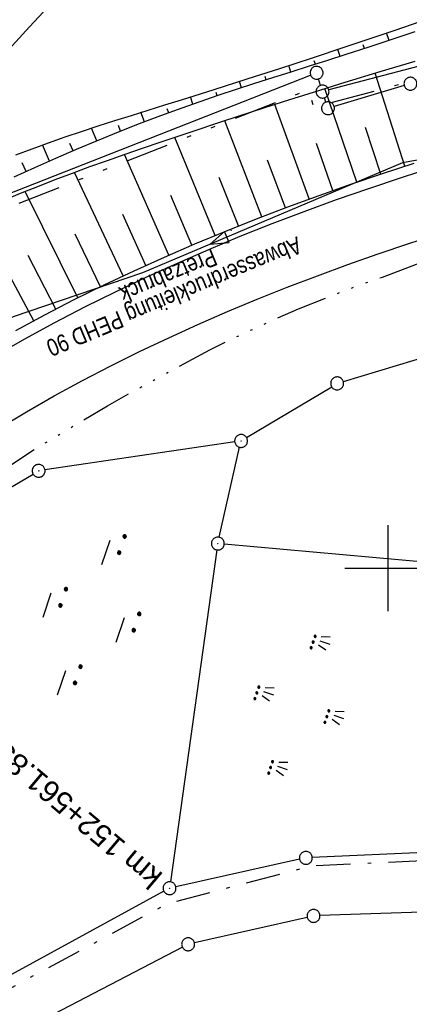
# Model space of a CAD drawing. Extents: x 510908 to 511586, y 472554 to 473315.
# Tile 11 of 34: x 511157 to 511202, y 472749 to 472864. Entities that reach past the tile are written whole.
import ezdxf
from ezdxf.enums import TextEntityAlignment as Align

# ---------------------------------------------------------------- set-up
doc = ezdxf.new("R2010")
doc.units = 0
doc.header["$LTSCALE"] = 10
doc.header["$MEASUREMENT"] = 0
for name, pattern in [('ACAD_ISO14W100', [25.5, 12, -3, 0.5, -3, 0.5, -3, 0.5, -3]), ('LT00', [0]), ('LT08', [0.42, 0.2, -0.1, 0.02, -0.1]), ('LT09', [0.54, 0.2, -0.1, 0.02, -0.1, 0.02, -0.1])]:
    doc.linetypes.add(name, pattern=pattern)
doc.layers.get('0').update_dxf_attribs({"linetype": 'LT00'})
for name, color, linetype in [('-EL-020', 250, 'LT00'), ('ABWASSERLTG', 24, 'LT00'), ('ABWASSERLTG_FLIEßPF', 26, 'Continuous'), ('ABWASSERLTG_TEXT', 26, 'Continuous'), ('DFK_AB_L', 21, 'LT00'), ('DFK_AB_P', 7, 'LT00'), ('DFK_GZPKT', 250, 'LT00'), ('DFK_KATASTER', 250, 'LT00'), ('DFK_NUTZUNG', 250, 'LT00'), ('DFK_TOPO-SYM', 252, 'LT00'), ('GEMARKUNGSGRENZE', 3, 'LT09'), ('STROM_UNTER', 80, 'LT08'), ('TELEKOM', 210, 'ACAD_ISO14W100'), ('V93_AFBR_BAB', 250, 'LT00'), ('V93_BOESCH', 250, 'LT00'), ('V93_BOSCHUNG', 250, 'LT00'), ('V93_BR_KAPPE', 30, 'LT00'), ('V93_RASTER', 250, 'LT00')]:
    doc.layers.add(name, color=color, linetype=linetype)
doc.styles.add('Arial', font='ARIAL.TTF')
doc.styles.add('Versorgungsltg', font='ARIAL.TTF', dxfattribs={"width": 0.8, "height": 2})

# ---------------------------------------------------------------- blocks, each defined once
blk = doc.blocks.new('SYMB7301')
at = {"color": 0, "linetype": 'ByBlock'}
for p, q in [((-0.128693, 0), (0, 0.128693)), ((0, -0.128693), (-0.128693, 0)), ((0, 0.128693), (0.128693, 0)), ((0.128693, 0), (0, -0.128693)), ((0.000059, -0.009738), (0.000059, 0.009897)), ((-0.00901, -0.004339), (-0.002225, -0.009749))]:
    blk.add_line(p, q, dxfattribs=at)
for points in [[(-0.002225, 0.009749), (-0.00901, 0.004339), (-0.00901, -0.004339)], [(0.01, 0), (0.006235, 0.007818), (-0.002225, 0.009749)], [(-0.002225, -0.009749), (0.006235, -0.007818), (0.01, 0)]]:
    blk.add_lwpolyline(points, dxfattribs=at)
blk = doc.blocks.new('SYMB7010')
at = {"color": 0, "linetype": 'ByBlock'}
for points in [[(-0.031408, 0.499213), (-0.093728, 0.49134), (-0.15457, 0.475719), (-0.212975, 0.452595), (-0.268021, 0.422333), (-0.31884, 0.385411), (-0.36463, 0.342411), (-0.40467, 0.29401), (-0.438329, 0.240973), (-0.465074, 0.184136), (-0.484486, 0.124395), (-0.496256, 0.062692), (-0.5002, 0)], [(-0.5002, 0), (-0.496256, -0.062692), (-0.484486, -0.124395), (-0.465075, -0.184136), (-0.438329, -0.240973), (-0.404671, -0.29401), (-0.36463, -0.342411), (-0.31884, -0.385411), (-0.268021, -0.422333), (-0.212975, -0.452595), (-0.154571, -0.475719), (-0.093728, -0.49134), (-0.031408, -0.499213), (0.031408, -0.499213)], [(0.5002, 0), (0.496256, 0.062692), (0.484485, 0.124395), (0.465074, 0.184136), (0.438329, 0.240973), (0.40467, 0.29401), (0.36463, 0.342411), (0.31884, 0.385411), (0.268021, 0.422333), (0.212975, 0.452595), (0.15457, 0.475719), (0.093728, 0.49134), (0.031408, 0.499213), (-0.031408, 0.499213)], [(0.031408, -0.499213), (0.093728, -0.491341), (0.15457, -0.475719), (0.212975, -0.452595), (0.268021, -0.422333), (0.31884, -0.385411), (0.36463, -0.342411), (0.404671, -0.294011), (0.438329, -0.240974), (0.465075, -0.184136), (0.484486, -0.124395), (0.496256, -0.062692), (0.500201, 0)]]:
    blk.add_lwpolyline(points, dxfattribs=at)
blk = doc.blocks.new('SYMB0003')
at = {"color": 0, "linetype": 'ByBlock'}
for p, q in [((-0.015712, 0), (0.010166, 0.012015)), ((0, -0.021257), (-0.015712, 0)), ((0.010166, 0.012015), (0, -0.021257))]:
    blk.add_line(p, q, dxfattribs=at)
for points in [[(-0.031395, 0.499013), (-0.093691, 0.491144), (-0.154509, 0.475528), (-0.21289, 0.452414), (-0.267913, 0.422164), (-0.318712, 0.385257), (-0.364484, 0.342274), (-0.404509, 0.293893), (-0.438154, 0.240877), (-0.464888, 0.184062), (-0.484292, 0.124345), (-0.496058, 0.062667), (-0.5, 0)], [(-0.5, 0), (-0.496058, -0.062667), (-0.484292, -0.124345), (-0.464888, -0.184062), (-0.438154, -0.240877), (-0.404509, -0.293893), (-0.364485, -0.342274), (-0.318712, -0.385257), (-0.267914, -0.422164), (-0.21289, -0.452414), (-0.154509, -0.475529), (-0.093691, -0.491144), (-0.031395, -0.499014), (0.031395, -0.499014)], [(0.5, 0), (0.496057, 0.062667), (0.484292, 0.124345), (0.464888, 0.184062), (0.438153, 0.240877), (0.404509, 0.293893), (0.364484, 0.342274), (0.318712, 0.385257), (0.267913, 0.422164), (0.21289, 0.452414), (0.154509, 0.475528), (0.093691, 0.491144), (0.031395, 0.499013), (-0.031395, 0.499013)], [(0.031395, -0.499014), (0.093691, -0.491144), (0.154509, -0.475529), (0.21289, -0.452414), (0.267914, -0.422164), (0.318712, -0.385257), (0.364485, -0.342274), (0.404509, -0.293893), (0.438154, -0.240877), (0.464889, -0.184062), (0.484292, -0.124345), (0.496058, -0.062667), (0.5, 0)]]:
    blk.add_lwpolyline(points, dxfattribs=at)
blk = doc.blocks.new('ABWASSER-FLIEßPF')
at = {"layer": 'ABWASSERLTG_FLIEßPF'}
for p, q in [((0, 0), (-0.211, 0.07)), ((-0.211, 0.07), (-0.211, -0.07)), ((-0.211, -0.07), (0, 0))]:
    blk.add_line(p, q, dxfattribs=at)
blk = doc.blocks.new('SYMB7270')
at = {"color": 0, "linetype": 'ByBlock'}
for p, q in [((-0.215, 0.537919), (-0.215, 0.512081)), ((-0.21, 0.507895), (-0.21, 0.542105)), ((-0.205, 0.544164), (-0.205, 0.505836)), ((-0.2, 0.505204), (-0.2, 0.544796)), ((-0.195, 0.544164), (-0.195, 0.505836)), ((-0.19, 0.507895), (-0.19, 0.542105)), ((-0.185, 0.537919), (-0.185, 0.512081)), ((-0.18, 0.524874), (-0.18, 0.525146)), ((-0.015, 0.537919), (-0.015, 0.512081)), ((-0.01, 0.507895), (-0.01, 0.542105)), ((-0.005, 0.544164), (-0.005, 0.505836)), ((0, 0.505204), (0, 0.544796)), ((0.005, 0.544164), (0.005, 0.505836)), ((0.01, 0.507895), (0.01, 0.542105)), ((0.015, 0.537919), (0.015, 0.512081)), ((0.02, 0.524874), (0.02, 0.525146)), ((-0.1, 0.375), (0.2, 0.375)), ((-1.015, 0.087919), (-1.015, 0.062081)), ((-1.01, 0.057894), (-1.01, 0.092105)), ((-1.005, 0.094164), (-1.005, 0.055836)), ((-1, 0.055203), (-1, 0.094796)), ((-0.995, 0.094164), (-0.995, 0.055836)), ((-0.99, 0.057894), (-0.99, 0.092105)), ((-0.985, 0.087919), (-0.985, 0.062081)), ((-0.98, 0.074874), (-0.98, 0.075145)), ((-0.815, 0.087919), (-0.815, 0.062081)), ((-0.81, 0.057894), (-0.81, 0.092105)), ((-0.805, 0.094164), (-0.805, 0.055836)), ((-0.8, 0.055203), (-0.8, 0.094796)), ((-0.795, 0.094164), (-0.795, 0.055836)), ((-0.79, 0.057894), (-0.79, 0.092105)), ((-0.785, 0.087919), (-0.785, 0.062081)), ((-0.78, 0.074874), (-0.78, 0.075145)), ((0.585, 0.087919), (0.585, 0.062081)), ((0.59, 0.057895), (0.59, 0.092105)), ((0.595, 0.094164), (0.595, 0.055836)), ((0.6, 0.055204), (0.6, 0.094796)), ((0.605, 0.094164), (0.605, 0.055836)), ((0.61, 0.057895), (0.61, 0.092105)), ((0.615, 0.087919), (0.615, 0.062081)), ((0.62, 0.074874), (0.62, 0.075146)), ((0.785, 0.087919), (0.785, 0.062081)), ((0.79, 0.057895), (0.79, 0.092105)), ((0.795, 0.094164), (0.795, 0.055836)), ((0.8, 0.055204), (0.8, 0.094796)), ((0.805, 0.094164), (0.805, 0.055836)), ((0.81, 0.057895), (0.81, 0.092105)), ((0.815, 0.087919), (0.815, 0.062081)), ((0.82, 0.074874), (0.82, 0.075146)), ((-0.9, -0.075), (-0.6, -0.075)), ((0.7, -0.075), (1, -0.075)), ((-0.215, -0.362081), (-0.215, -0.387919)), ((-0.21, -0.392105), (-0.21, -0.357895)), ((-0.205, -0.355836), (-0.205, -0.394164)), ((-0.2, -0.394796), (-0.2, -0.355204)), ((-0.195, -0.355836), (-0.195, -0.394164)), ((-0.19, -0.392105), (-0.19, -0.357895)), ((-0.185, -0.362081), (-0.185, -0.387919)), ((-0.18, -0.375126), (-0.18, -0.374855)), ((-0.015, -0.362081), (-0.015, -0.387919)), ((-0.01, -0.392105), (-0.01, -0.357895)), ((-0.005, -0.355836), (-0.005, -0.394164)), ((0, -0.394796), (0, -0.355204)), ((0.005, -0.355836), (0.005, -0.394164)), ((0.01, -0.392105), (0.01, -0.357895)), ((0.015, -0.362081), (0.015, -0.387919)), ((0.02, -0.375126), (0.02, -0.374855)), ((-0.1, -0.525), (0.2, -0.525))]:
    blk.add_line(p, q, dxfattribs=at)
for points in [[(-0.18, 0.525), (-0.181981, 0.533678), (-0.18753, 0.540637), (-0.19555, 0.544499), (-0.20445, 0.544499), (-0.21247, 0.540637), (-0.218019, 0.533678), (-0.22, 0.525), (-0.218019, 0.516322), (-0.21247, 0.509363), (-0.20445, 0.505501), (-0.19555, 0.505501), (-0.18753, 0.509363), (-0.181981, 0.516322), (-0.18, 0.525)], [(-0.01247, 0.540637), (-0.018019, 0.533678), (-0.02, 0.525), (-0.018019, 0.516322), (-0.01247, 0.509363), (-0.00445, 0.505501)], [(0.00445, 0.544499), (-0.00445, 0.544499), (-0.01247, 0.540637)], [(-0.00445, 0.505501), (0.00445, 0.505501), (0.01247, 0.509363), (0.018019, 0.516322), (0.02, 0.525)], [(0.02, 0.525), (0.018019, 0.533678), (0.01247, 0.540637), (0.00445, 0.544499)], [(-0.98, 0.075), (-0.981981, 0.083678), (-0.98753, 0.090637), (-0.99555, 0.094498), (-1.00445, 0.094498), (-1.01247, 0.090637), (-1.018019, 0.083678), (-1.02, 0.075), (-1.018019, 0.066322), (-1.01247, 0.059363), (-1.00445, 0.055501), (-0.99555, 0.055501), (-0.98753, 0.059363), (-0.981981, 0.066322), (-0.98, 0.075)], [(-0.78, 0.075), (-0.781981, 0.083678), (-0.78753, 0.090637), (-0.79555, 0.094498), (-0.80445, 0.094498), (-0.81247, 0.090637), (-0.818019, 0.083678), (-0.82, 0.075), (-0.818019, 0.066322), (-0.81247, 0.059363), (-0.80445, 0.055501), (-0.79555, 0.055501), (-0.78753, 0.059363), (-0.781981, 0.066322), (-0.78, 0.075)], [(0.62, 0.075), (0.618019, 0.083678), (0.61247, 0.090637), (0.60445, 0.094499), (0.59555, 0.094499), (0.58753, 0.090637), (0.581981, 0.083678), (0.58, 0.075), (0.581981, 0.066322), (0.58753, 0.059363), (0.59555, 0.055501), (0.60445, 0.055501), (0.61247, 0.059363), (0.618019, 0.066322), (0.62, 0.075)], [(0.82, 0.075), (0.818019, 0.083678), (0.81247, 0.090637), (0.80445, 0.094499), (0.79555, 0.094499), (0.78753, 0.090637), (0.781981, 0.083678), (0.78, 0.075), (0.781981, 0.066322), (0.78753, 0.059363), (0.79555, 0.055501), (0.80445, 0.055501), (0.81247, 0.059363), (0.818019, 0.066322), (0.82, 0.075)], [(-0.18, -0.375), (-0.181981, -0.366322), (-0.18753, -0.359363), (-0.19555, -0.355501), (-0.20445, -0.355501), (-0.21247, -0.359363), (-0.218019, -0.366322), (-0.22, -0.375), (-0.218019, -0.383678), (-0.21247, -0.390637), (-0.20445, -0.394499), (-0.19555, -0.394499), (-0.18753, -0.390637), (-0.181981, -0.383678), (-0.18, -0.375)], [(-0.01247, -0.359363), (-0.018019, -0.366322), (-0.02, -0.375), (-0.018019, -0.383678), (-0.01247, -0.390637), (-0.00445, -0.394499)], [(0.00445, -0.355501), (-0.00445, -0.355501), (-0.01247, -0.359363)], [(-0.00445, -0.394499), (0.00445, -0.394499), (0.01247, -0.390637), (0.018019, -0.383678), (0.02, -0.375)], [(0.02, -0.375), (0.018019, -0.366322), (0.01247, -0.359363), (0.00445, -0.355501)]]:
    blk.add_lwpolyline(points, dxfattribs=at)
blk = doc.blocks.new('SYMB7190')
at = {"color": 0, "linetype": 'ByBlock'}
for p, q in [((-0.05, 0.37), (-0.08, 0.47)), ((0, 0.37), (0, 0.49)), ((0.05, 0.37), (0.08, 0.47)), ((-0.040898, 0.304523), (-0.040898, 0.295477)), ((-0.038898, 0.292252), (-0.038898, 0.307748)), ((-0.036898, 0.309742), (-0.036898, 0.290258)), ((-0.034898, 0.289262), (-0.034898, 0.310738)), ((-0.032898, 0.311578), (-0.032898, 0.288422)), ((-0.030898, 0.288237), (-0.030898, 0.311763)), ((-0.028898, 0.311948), (-0.028898, 0.288052)), ((-0.026898, 0.288619), (-0.026898, 0.311381)), ((-0.024898, 0.310812), (-0.024898, 0.289188)), ((-0.022898, 0.290582), (-0.022898, 0.309418)), ((-0.020898, 0.307706), (-0.020898, 0.292294)), ((-0.018898, 0.295524), (-0.018898, 0.304476)), ((0.029102, 0.304523), (0.029102, 0.295477)), ((0.031102, 0.292251), (0.031102, 0.307748)), ((0.033102, 0.309742), (0.033102, 0.290258)), ((0.035102, 0.289262), (0.035102, 0.310738)), ((0.037102, 0.311578), (0.037102, 0.288422)), ((0.039102, 0.288237), (0.039102, 0.311763)), ((0.041102, 0.311948), (0.041102, 0.288052)), ((0.043102, 0.288619), (0.043102, 0.311381)), ((0.045102, 0.310812), (0.045102, 0.289188)), ((0.047102, 0.290582), (0.047102, 0.309418)), ((0.049102, 0.307706), (0.049102, 0.292294)), ((0.051102, 0.295524), (0.051102, 0.304476)), ((0.099102, 0.304523), (0.099102, 0.295477)), ((0.101102, 0.292251), (0.101102, 0.307748)), ((0.103102, 0.309742), (0.103102, 0.290258)), ((0.105102, 0.289262), (0.105102, 0.310738)), ((0.107102, 0.311578), (0.107102, 0.288422)), ((0.109102, 0.288237), (0.109102, 0.311763)), ((0.111102, 0.311948), (0.111102, 0.288052)), ((0.113102, 0.288619), (0.113102, 0.311381)), ((0.115102, 0.310812), (0.115102, 0.289188)), ((0.117102, 0.290582), (0.117102, 0.309418)), ((0.119102, 0.307706), (0.119102, 0.292294)), ((0.121102, 0.295524), (0.121102, 0.304476)), ((-0.82, -0.06), (-0.85, 0.04)), ((-0.77, -0.06), (-0.77, 0.06)), ((-0.72, -0.06), (-0.69, 0.04)), ((0.72, -0.06), (0.69, 0.04)), ((0.77, -0.06), (0.77, 0.06)), ((0.82, -0.06), (0.85, 0.04)), ((-0.810898, -0.125478), (-0.810898, -0.134523)), ((-0.808898, -0.137748), (-0.808898, -0.122252)), ((-0.806898, -0.120258), (-0.806898, -0.139742)), ((-0.804898, -0.140738), (-0.804898, -0.119262)), ((-0.802898, -0.118422), (-0.802898, -0.141578)), ((-0.800898, -0.141763), (-0.800898, -0.118237)), ((-0.798898, -0.118052), (-0.798898, -0.141948)), ((-0.796898, -0.141381), (-0.796898, -0.118619)), ((-0.794898, -0.119188), (-0.794898, -0.140812)), ((-0.792898, -0.139418), (-0.792898, -0.120582)), ((-0.790898, -0.122294), (-0.790898, -0.137706)), ((-0.788898, -0.134476), (-0.788898, -0.125524)), ((-0.740898, -0.125478), (-0.740898, -0.134523)), ((-0.738898, -0.137749), (-0.738898, -0.122252)), ((-0.736898, -0.120258), (-0.736898, -0.139742)), ((-0.734898, -0.140738), (-0.734898, -0.119262)), ((-0.732898, -0.118422), (-0.732898, -0.141578)), ((-0.730898, -0.141763), (-0.730898, -0.118237)), ((-0.728898, -0.118052), (-0.728898, -0.141948)), ((-0.726898, -0.141381), (-0.726898, -0.118619)), ((-0.724898, -0.119188), (-0.724898, -0.140812)), ((-0.722898, -0.139418), (-0.722898, -0.120582)), ((-0.720898, -0.122294), (-0.720898, -0.137706)), ((-0.718898, -0.134476), (-0.718898, -0.125524)), ((-0.670898, -0.125478), (-0.670898, -0.134523)), ((-0.668898, -0.137748), (-0.668898, -0.122252)), ((-0.666898, -0.120258), (-0.666898, -0.139742)), ((-0.664898, -0.140738), (-0.664898, -0.119262)), ((-0.662898, -0.118422), (-0.662898, -0.141578)), ((-0.660898, -0.141763), (-0.660898, -0.118237)), ((-0.658898, -0.118052), (-0.658898, -0.141948)), ((-0.656898, -0.141381), (-0.656898, -0.118619)), ((-0.654898, -0.119188), (-0.654898, -0.140812)), ((-0.652898, -0.139418), (-0.652898, -0.120582)), ((-0.650898, -0.122294), (-0.650898, -0.137706)), ((-0.648898, -0.134476), (-0.648898, -0.125524)), ((0.729102, -0.125478), (0.729102, -0.134523)), ((0.731102, -0.137748), (0.731102, -0.122252)), ((0.733102, -0.120258), (0.733102, -0.139742)), ((0.735102, -0.140738), (0.735102, -0.119262)), ((0.737102, -0.118422), (0.737102, -0.141578)), ((0.739102, -0.141763), (0.739102, -0.118237)), ((0.741102, -0.118052), (0.741102, -0.141948)), ((0.743102, -0.141381), (0.743102, -0.118619)), ((0.745102, -0.119188), (0.745102, -0.140812)), ((0.747102, -0.139418), (0.747102, -0.120582)), ((0.749102, -0.122294), (0.749102, -0.137706)), ((0.751102, -0.134476), (0.751102, -0.125524)), ((0.799102, -0.125478), (0.799102, -0.134523)), ((0.801102, -0.137749), (0.801102, -0.122252)), ((0.803102, -0.120258), (0.803102, -0.139742)), ((0.805102, -0.140738), (0.805102, -0.119262)), ((0.807102, -0.118422), (0.807102, -0.141578)), ((0.809102, -0.141763), (0.809102, -0.118237)), ((0.811102, -0.118052), (0.811102, -0.141948)), ((0.813102, -0.141381), (0.813102, -0.118619)), ((0.815102, -0.119188), (0.815102, -0.140812)), ((0.817102, -0.139418), (0.817102, -0.120582)), ((0.819102, -0.122294), (0.819102, -0.137706)), ((0.821102, -0.134476), (0.821102, -0.125524)), ((0.869102, -0.125478), (0.869102, -0.134523)), ((0.871102, -0.137748), (0.871102, -0.122252)), ((0.873102, -0.120258), (0.873102, -0.139742)), ((0.875102, -0.140738), (0.875102, -0.119262)), ((0.877102, -0.118422), (0.877102, -0.141578)), ((0.879102, -0.141763), (0.879102, -0.118237)), ((0.881102, -0.118052), (0.881102, -0.141948)), ((0.883102, -0.141381), (0.883102, -0.118619)), ((0.885102, -0.119188), (0.885102, -0.140812)), ((0.887102, -0.139418), (0.887102, -0.120582)), ((0.889102, -0.122294), (0.889102, -0.137706)), ((0.891102, -0.134476), (0.891102, -0.125524)), ((-0.05, -0.49), (-0.08, -0.39)), ((0, -0.49), (0, -0.37)), ((0.05, -0.49), (0.08, -0.39)), ((-0.040898, -0.555477), (-0.040898, -0.564523)), ((-0.038898, -0.567748), (-0.038898, -0.552252)), ((-0.036898, -0.550258), (-0.036898, -0.569742)), ((-0.034898, -0.570738), (-0.034898, -0.549262)), ((-0.032898, -0.548422), (-0.032898, -0.571578)), ((-0.030898, -0.571763), (-0.030898, -0.548237)), ((-0.028898, -0.548052), (-0.028898, -0.571948)), ((-0.026898, -0.571381), (-0.026898, -0.548619)), ((-0.024898, -0.549188), (-0.024898, -0.570812)), ((-0.022898, -0.569418), (-0.022898, -0.550582)), ((-0.020898, -0.552294), (-0.020898, -0.567706)), ((-0.018898, -0.564476), (-0.018898, -0.555524)), ((0.029102, -0.555477), (0.029102, -0.564523)), ((0.031102, -0.567748), (0.031102, -0.552252)), ((0.033102, -0.550258), (0.033102, -0.569742)), ((0.035102, -0.570738), (0.035102, -0.549262)), ((0.037102, -0.548422), (0.037102, -0.571578)), ((0.039102, -0.571763), (0.039102, -0.548237)), ((0.041102, -0.548052), (0.041102, -0.571948)), ((0.043102, -0.571381), (0.043102, -0.548619)), ((0.045102, -0.549188), (0.045102, -0.570812)), ((0.047102, -0.569418), (0.047102, -0.550582)), ((0.049102, -0.552294), (0.049102, -0.567706)), ((0.051102, -0.564476), (0.051102, -0.555524)), ((0.099102, -0.555477), (0.099102, -0.564523)), ((0.101102, -0.567748), (0.101102, -0.552252)), ((0.103102, -0.550258), (0.103102, -0.569742)), ((0.105102, -0.570738), (0.105102, -0.549262)), ((0.107102, -0.548422), (0.107102, -0.571578)), ((0.109102, -0.571763), (0.109102, -0.548237)), ((0.111102, -0.548052), (0.111102, -0.571948)), ((0.113102, -0.571381), (0.113102, -0.548619)), ((0.115102, -0.549188), (0.115102, -0.570812)), ((0.117102, -0.569418), (0.117102, -0.550582)), ((0.119102, -0.552294), (0.119102, -0.567706)), ((0.121102, -0.564476), (0.121102, -0.555524))]:
    blk.add_line(p, q, dxfattribs=at)
for points in [[(-0.018, 0.3), (-0.019905, 0.306488), (-0.025015, 0.310916), (-0.031708, 0.311878), (-0.037858, 0.309069), (-0.041514, 0.303381), (-0.041514, 0.296619), (-0.037858, 0.290931), (-0.031708, 0.288122), (-0.025015, 0.289084), (-0.019905, 0.293512), (-0.018, 0.3)], [(0.052, 0.3), (0.050095, 0.306488), (0.044985, 0.310916), (0.038292, 0.311878), (0.032142, 0.309069), (0.028486, 0.303381), (0.028486, 0.296619), (0.032142, 0.290931), (0.038292, 0.288122), (0.044985, 0.289084), (0.050095, 0.293512), (0.052, 0.3)], [(0.122, 0.3), (0.120095, 0.306488), (0.114985, 0.310916), (0.108292, 0.311878), (0.102142, 0.309069), (0.098486, 0.303381), (0.098486, 0.296619), (0.102142, 0.290931), (0.108292, 0.288122), (0.114985, 0.289084), (0.120095, 0.293512), (0.122, 0.3)], [(-0.788, -0.13), (-0.789905, -0.123512), (-0.795015, -0.119084), (-0.801708, -0.118122), (-0.807858, -0.120931), (-0.811514, -0.126619), (-0.811514, -0.133381), (-0.807858, -0.139069), (-0.801708, -0.141878), (-0.795015, -0.140916), (-0.789905, -0.136488), (-0.788, -0.13)], [(-0.718, -0.13), (-0.719905, -0.123512), (-0.725015, -0.119084), (-0.731708, -0.118122), (-0.737858, -0.120931), (-0.741514, -0.126619), (-0.741514, -0.133381), (-0.737858, -0.139069), (-0.731708, -0.141878), (-0.725015, -0.140916), (-0.719905, -0.136488), (-0.718, -0.13)], [(-0.648, -0.13), (-0.649905, -0.123512), (-0.655015, -0.119084), (-0.661708, -0.118122), (-0.667858, -0.120931), (-0.671514, -0.126619), (-0.671514, -0.133381), (-0.667858, -0.139069), (-0.661708, -0.141878), (-0.655015, -0.140916), (-0.649905, -0.136488), (-0.648, -0.13)], [(0.752, -0.13), (0.750095, -0.123512), (0.744985, -0.119084), (0.738292, -0.118122), (0.732142, -0.120931), (0.728486, -0.126619), (0.728486, -0.133381), (0.732142, -0.139069), (0.738292, -0.141878), (0.744985, -0.140916), (0.750095, -0.136488), (0.752, -0.13)], [(0.822, -0.13), (0.820095, -0.123512), (0.814985, -0.119084), (0.808292, -0.118122), (0.802142, -0.120931), (0.798486, -0.126619), (0.798486, -0.133381), (0.802142, -0.139069), (0.808292, -0.141878), (0.814985, -0.140916), (0.820095, -0.136488), (0.822, -0.13)], [(0.892, -0.13), (0.890095, -0.123512), (0.884985, -0.119084), (0.878292, -0.118122), (0.872142, -0.120931), (0.868486, -0.126619), (0.868486, -0.133381), (0.872142, -0.139069), (0.878292, -0.141878), (0.884985, -0.140916), (0.890095, -0.136488), (0.892, -0.13)], [(-0.018, -0.56), (-0.019905, -0.553512), (-0.025015, -0.549084), (-0.031708, -0.548122), (-0.037858, -0.550931), (-0.041514, -0.556619), (-0.041514, -0.563381), (-0.037858, -0.569069), (-0.031708, -0.571878), (-0.025015, -0.570916), (-0.019905, -0.566488), (-0.018, -0.56)], [(0.052, -0.56), (0.050095, -0.553512), (0.044985, -0.549084), (0.038292, -0.548122), (0.032142, -0.550931), (0.028486, -0.556619), (0.028486, -0.563381), (0.032142, -0.569069), (0.038292, -0.571878), (0.044985, -0.570916), (0.050095, -0.566488), (0.052, -0.56)], [(0.122, -0.56), (0.120095, -0.553512), (0.114985, -0.549084), (0.108292, -0.548122), (0.102142, -0.550931), (0.098486, -0.556619), (0.098486, -0.563381), (0.102142, -0.569069), (0.108292, -0.571878), (0.114985, -0.570916), (0.120095, -0.566488), (0.122, -0.56)]]:
    blk.add_lwpolyline(points, dxfattribs=at)

msp = doc.modelspace()

# ---------------------------------------------------------------- linework, layer by layer
at = {"layer": 'ABWASSERLTG', "flags": 128}
msp.add_lwpolyline([(511211.63, 472848.92), (511201.68, 472847.15), (511171.44, 472834.36), (511156.41, 472829.24), (511134.61, 472818.4), (511114.22, 472797.29), (511073.5, 472747.41), (511072.75, 472746.5), (511069.58, 472746.42), (511033.03, 472772.56), (511029.88, 472773.17), (511029.03, 472772.32), (510975.32, 472692.6), (510968.97, 472681.62)], dxfattribs=at)
at = {"layer": 'DFK_AB_L'}
for p, q in [((511182.17, 472814.68), (511160.1, 472811.42)), ((511180.38, 472803.58), (511182.74, 472814.06)), ((511144.84, 472802.71), (511158.71, 472810.93)), ((511180.11, 472802.11), (511174.69, 472763.49)), ((511173.93, 472762.39), (511135.82, 472741.57))]:
    msp.add_line(p, q, dxfattribs=at)
at = {"layer": 'DFK_KATASTER'}
for p, q in [((511207.22, 472859.36), (511193.12, 472855.62)), ((511140.62, 472837.56), (511191, 472857.35)), ((511192.16, 472856.15), (511191.93, 472856.9)), ((511201.89, 472856.14), (511193.74, 472853.71)), ((511192.79, 472854.21), (511192.62, 472854.72)), ((511194.81, 472821.7), (511236.16, 472834.13)), ((511183.55, 472815.18), (511193.45, 472821.09)), ((511221.7, 472799.08), (511180.96, 472802.78)), ((511238.76, 472768.44), (511191.2, 472766.31)), ((511189.72, 472766.12), (511175.32, 472762.91)), ((511240.06, 472761.2), (511192.09, 472759.56)), ((511190.61, 472759.36), (511177.48, 472756.4)), ((511176.08, 472755.88), (511138.7, 472736.48))]:
    msp.add_line(p, q, dxfattribs=at)
at = {"layer": 'GEMARKUNGSGRENZE', "ltscale": 2.5, "flags": 128}
msp.add_lwpolyline([(511338.82, 472915.91), (511340.72, 472885.88), (511337.39, 472885.57), (511309.65, 472881.53), (511259.85, 472877.77), (511252.99, 472872.45), (511243.28, 472879.23), (511234.25, 472878.22), (511233.26, 472867.44), (511216.03, 472862.71), (511207.8, 472857.96), (511191.39, 472853.61), (511190.75, 472855.64), (511140.81, 472836.03), (511125.01, 472817.8), (511083.65, 472766.59), (511031.93, 472691.27), (511009.32, 472650.58)], dxfattribs=at)
at = {"layer": 'STROM_UNTER', "ltscale": 2, "flags": 128}
msp.add_lwpolyline([(511231.39, 472804.18), (511226.32, 472804.18), (511226.25, 472798.57), (511222.21, 472770.68), (511218.44, 472766.64), (511191.16, 472765.33), (511174.38, 472760.96), (511136.94, 472740.8), (511120.34, 472729.27), (511103.21, 472717.44), (511096.55, 472712.54), (511095.38, 472711.24), (511094.7, 472709.46), (511094.15, 472706.38), (511094.15, 472703.37), (511108.89, 472663.89), (511111.97, 472649.75), (511113.34, 472643.32), (511117.12, 472632.62), (511113.48, 472603.08), (511112.8, 472597.68), (511112.73, 472587.58), (511112.11, 472587.1), (511111.77, 472585.59), (511108.73, 472574.11)], dxfattribs=at)
at = {"layer": 'TELEKOM', "ltscale": 0.05, "flags": 128}
msp.add_lwpolyline([(511019.97, 472642.39), (511020.44, 472643.2), (511022.02, 472646.24), (511024.13, 472651.25), (511028.1, 472659.23), (511033.92, 472668.24), (511039.2, 472676.62), (511044.42, 472684.4), (511051.03, 472694.02), (511057.11, 472702.99), (511061.74, 472709.89), (511067.22, 472717.54), (511072.83, 472725.19), (511085.34, 472741.25), (511094.09, 472752.55), (511098.91, 472758.53), (511103.08, 472764), (511107.62, 472769.18), (511110.41, 472772.2), (511113.88, 472775.81), (511119.8, 472781.77), (511125.36, 472787.69), (511130.24, 472792.72), (511134.54, 472796.27), (511139.79, 472800.63), (511143.29, 472803.18), (511146.47, 472805.77), (511153.21, 472810.06), (511159.36, 472814.12), (511167.37, 472818.88), (511171.89, 472821.4), (511179.29, 472825.39), (511183.3, 472827.35), (511189.59, 472830.16), (511195.22, 472832.38), (511199.37, 472833.86), (511204.62, 472835.85), (511210.47, 472837.7), (511222.28, 472841.17), (511251.5, 472848.85), (511287.82, 472856.06), (511307.78, 472859.88), (511326.59, 472862.48), (511361.46, 472866.27), (511376.39, 472867.46)], dxfattribs=at)
at = {"layer": 'V93_AFBR_BAB'}
for points in [[(511154.33, 472824.71), (511157.77, 472826.66), (511161.24, 472828.55), (511164.75, 472830.38), (511168.3, 472832.14), (511171.89, 472833.85), (511175.5, 472835.49), (511179.15, 472837.07), (511182.82, 472838.6), (511186.52, 472840.07), (511190.25, 472841.49), (511194, 472842.86), (511197.77, 472844.17), (511201.56, 472845.44), (511205.37, 472846.66)], [(511154.74, 472816.28), (511157.94, 472818.18), (511161.18, 472820.03), (511164.46, 472821.81), (511167.77, 472823.53), (511171.11, 472825.19), (511174.49, 472826.79), (511177.89, 472828.34), (511181.33, 472829.84), (511184.79, 472831.28), (511188.28, 472832.67), (511191.79, 472834.01), (511195.32, 472835.31), (511198.87, 472836.55), (511202.44, 472837.76), (511206.03, 472838.92)]]:
    msp.add_lwpolyline(points, dxfattribs=at)
at = {"layer": 'V93_BOESCH'}
for points in [[(511156.72, 472848.06), (511158.61, 472848.78), (511160.52, 472849.48), (511162.43, 472850.15), (511164.35, 472850.8), (511166.28, 472851.44), (511168.21, 472852.06), (511170.15, 472852.67), (511172.09, 472853.28), (511174.03, 472853.88), (511175.97, 472854.49), (511179.8, 472855.68), (511183.62, 472856.9), (511187.43, 472858.13), (511191.23, 472859.37), (511195.03, 472860.63), (511197.94, 472861.61), (511200.85, 472862.59), (511203.75, 472863.58)], [(511203.11, 472862.4), (511200.44, 472861.5), (511197.77, 472860.61), (511195.1, 472859.74), (511192.97, 472859.06), (511190.84, 472858.38), (511188.71, 472857.71), (511186.58, 472857.04), (511184.46, 472856.36), (511182.34, 472855.67), (511180.22, 472854.97), (511178.11, 472854.26), (511176.01, 472853.52), (511173.53, 472852.61), (511171.07, 472851.68), (511168.61, 472850.71), (511166.17, 472849.71), (511163.74, 472848.69), (511161.32, 472847.64), (511158.9, 472846.58), (511156.49, 472845.49)], [(511203.12, 472858.93), (511199.05, 472857.73), (511195, 472856.5), (511191.4, 472855.38), (511187.81, 472854.24), (511184.22, 472853.08), (511180.63, 472851.9), (511177.05, 472850.71), (511173.47, 472849.51), (511171.42, 472848.81), (511169.37, 472848.11), (511167.33, 472847.39), (511165.29, 472846.67), (511163.25, 472845.92), (511161.23, 472845.16), (511159.22, 472844.37), (511157.22, 472843.56), (511155.23, 472842.71)], [(511156.69, 472827.64), (511160.09, 472829.47), (511163.51, 472831.23), (511166.98, 472832.94), (511170.47, 472834.59), (511173.99, 472836.18), (511177.54, 472837.72), (511181.12, 472839.2), (511184.72, 472840.64), (511188.35, 472842.02), (511192, 472843.36), (511195.66, 472844.65), (511199.35, 472845.89), (511203.06, 472847.09)]]:
    msp.add_lwpolyline(points, dxfattribs=at)
at = {"layer": 'V93_BOSCHUNG'}
for p, q in [((511200.12, 472861.39), (511199.83, 472862.25)), ((511194.42, 472859.52), (511194.15, 472860.34)), ((511197.27, 472860.45), (511197.13, 472860.87)), ((511191.55, 472858.61), (511191.43, 472859)), ((511188.69, 472857.71), (511188.45, 472858.46)), ((511201.98, 472846.75), (511198.51, 472857.56)), ((511182.98, 472855.88), (511182.74, 472856.62)), ((511185.83, 472856.8), (511185.72, 472857.17)), ((511180.13, 472854.95), (511180.01, 472855.33)), ((511196.38, 472844.89), (511192.67, 472855.78)), ((511177.3, 472853.98), (511177.01, 472854.81)), ((511171.68, 472851.91), (511171.26, 472853.02)), ((511174.49, 472852.97), (511174.31, 472853.44)), ((511190.83, 472842.94), (511186.84, 472853.93)), ((511185.34, 472840.88), (511181.01, 472852.03)), ((511166.12, 472849.69), (511165.51, 472851.19)), ((511168.9, 472850.82), (511168.64, 472851.47)), ((511199.18, 472845.83), (511197.38, 472851.26)), ((511179.88, 472838.7), (511175.19, 472850.09)), ((511160.63, 472847.34), (511159.81, 472849.22)), ((511163.37, 472848.53), (511163.01, 472849.38)), ((511193.6, 472843.93), (511191.68, 472849.39)), ((511174.49, 472836.4), (511169.36, 472848.1)), ((511188.08, 472841.92), (511186, 472847.45)), ((511157.9, 472846.13), (511157.44, 472847.14)), ((511169.18, 472833.99), (511163.54, 472846.03)), ((511182.6, 472839.8), (511180.35, 472845.43)), ((511163.93, 472831.44), (511157.78, 472843.79)), ((511177.18, 472837.56), (511174.73, 472843.33)), ((511158.79, 472828.78), (511152.08, 472841.29)), ((511171.83, 472835.21), (511169.14, 472841.15)), ((511166.54, 472832.73), (511163.6, 472838.83)), ((511161.35, 472830.13), (511158.13, 472836.35))]:
    msp.add_line(p, q, dxfattribs=at)
at = {"layer": 'V93_BR_KAPPE'}
msp.add_lwpolyline([(511161.55, 472866.51), (511158.31, 472862.98), (511155.07, 472859.45), (511151.85, 472855.91), (511148.64, 472852.36), (511145.85, 472849.27), (511143.08, 472846.17), (511140.32, 472843.06), (511137.56, 472839.94), (511134.82, 472836.81), (511132.1, 472833.67), (511130.1, 472831.36), (511128.11, 472829.04), (511126.13, 472826.71), (511124.15, 472824.38), (511122.17, 472822.05), (511120.19, 472819.72)], dxfattribs=at)
at = {"layer": 'V93_RASTER'}
for p, q in [((511200, 472805), (511200, 472795)), ((511195, 472800), (511205, 472800))]:
    msp.add_line(p, q, dxfattribs=at)

# ---------------------------------------------------------------- block references
at = {"layer": 'ABWASSERLTG_FLIEßPF', "xscale": 10.00000000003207, "yscale": 10, "zscale": 10, "rotation": 202.92446210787}
msp.add_blockref('ABWASSER-FLIEßPF', (511179.3, 472837.69), dxfattribs=at)
at = {"layer": 'DFK_AB_P', "xscale": 1.499999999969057, "yscale": 1.5, "zscale": 1.5, "rotation": 251.2881100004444}
for p in [(511182.91, 472814.79), (511159.36, 472811.31), (511180.21, 472802.85), (511174.59, 472762.75)]:
    msp.add_blockref('SYMB0003', p, dxfattribs=at)
at = {"layer": 'DFK_GZPKT', "xscale": 1.499999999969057, "yscale": 1.5, "zscale": 1.5, "rotation": 251.2881100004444}
for p in [(511191.7, 472857.62), (511192.39, 472855.43), (511202.61, 472856.35), (511193.02, 472853.5), (511194.09, 472821.48), (511190.45, 472766.28), (511191.34, 472759.53), (511176.75, 472756.23)]:
    msp.add_blockref('SYMB7010', p, dxfattribs=at)
at = {"layer": 'DFK_NUTZUNG', "xscale": 9.999999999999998, "yscale": 10, "zscale": 10, "rotation": 251.28826}
for name, p in [('SYMB7270', (511165.45, 472794.45)), ('SYMB7190', (511190.18, 472784.06))]:
    msp.add_blockref(name, p, dxfattribs=at)
at = {"layer": 'DFK_TOPO-SYM', "xscale": 0.1, "yscale": 0.1, "zscale": 0.1, "rotation": 359.99968}
msp.add_blockref('SYMB7301', (511181.75, 472839.3), dxfattribs=at)

# ---------------------------------------------------------------- texts
at = {"layer": '-EL-020', "style": 'Arial'}
msp.add_text(' km 152+561.854', height=2.5, rotation=-220.1772, dxfattribs=at).set_placement((511174.69, 472763.74))
at = {"layer": 'ABWASSERLTG_TEXT', "style": 'Versorgungsltg', "width": 0.8}
for s, p in [('Abwasserdruckleitung PEHD 90', (511174.75, 472832.5)), ('Pretzabruck', (511174.06, 472834.89))]:
    msp.add_text(s, height=2, rotation=202.5881, dxfattribs=at).set_placement(p, align=Align.CENTER)

doc.saveas('drawing.dxf')
